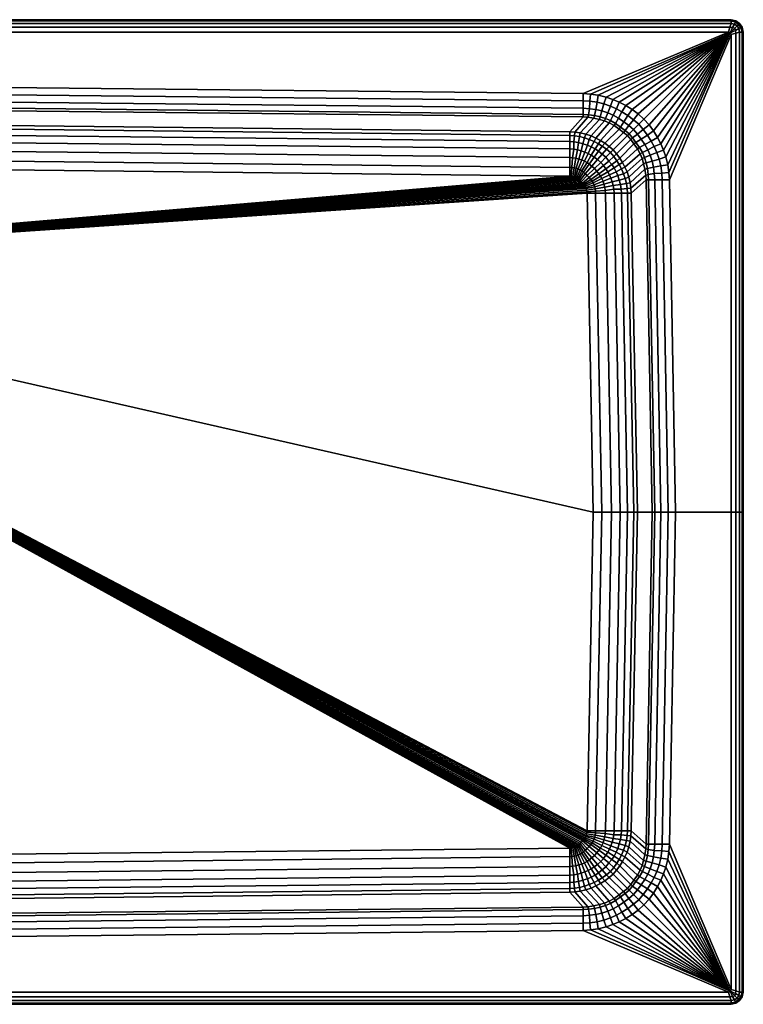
# Model space of a CAD drawing. Extents: x 0 to 1200, y 0 to 800.
# Tile 2 of 2: x 612 to 1200, y 0 to 800. Entities that reach past the tile are written whole.
import ezdxf

# ---------------------------------------------------------------- set-up
doc = ezdxf.new("R2010")
doc.units = 0
doc.header["$MEASUREMENT"] = 0
doc.layers.get('0').update_dxf_attribs({"linetype": 'CONTINUOUS'})

msp = doc.modelspace()

# ---------------------------------------------------------------- meshes
mesh = msp.add_polyface()
corners = [(1073, 659, 90), (200, 600, 90), (1078, 400, 90), (1072.87, 660.004, 90), (1072.64, 661.421, 90), (1072.29, 662.837, 90), (1071.97, 663.642, 90), (1071.45, 664.639, 90), (1070.77, 665.606, 90), (1070.15, 666.406, 90), (1069.33, 667.274, 90), (1068.28, 668.364, 90), (1070, 740, 240), (600, 745, 240), (600, 739, 239), (1070, 734, 239), (600, 733, 236), (1070, 728, 236), (600, 728, 231), (1070, 723, 231), (600, 726, 225), (1070, 721, 225), (600, 714, 130), (1059, 709, 130), (600, 711, 116), (1059, 706, 116), (600, 706, 104), (1059, 701, 104), (600, 700, 97), (1059, 695, 97), (600, 693, 93), (1059, 688, 93), (600, 685, 91), (1059, 680, 91), (600, 678, 90), (1059, 673, 90), (1060, 672.866, 90), (1061.42, 672.64, 90), (1062.84, 672.287, 90), (1063.64, 671.965, 90), (1064.64, 671.451, 90), (1065.58, 670.832, 90), (1066.41, 670.121, 90), (1067.3, 669.32, 90), (1188, 790, 240), (600, 790, 240), (600, 797, 208), (600, 800, 211), (1190, 800, 211), (1190, 797, 208), (600, 800, 230), (1190, 800, 230), (600, 799, 234), (1190, 799, 234), (600, 797, 237), (1190, 797, 237), (600, 794, 239), (1189, 794, 239)]
mesh.append_faces([[corners[k] for k in face] for face in [(0, 1, 2), (3, 1, 0), (4, 1, 3), (5, 1, 4), (6, 1, 5), (7, 1, 6), (8, 1, 7), (9, 1, 8), (10, 1, 9), (11, 1, 10), (12, 13, 14, 15), (15, 14, 16, 17), (17, 16, 18, 19), (19, 18, 20, 21), (21, 20, 22, 23), (23, 22, 24, 25), (25, 24, 26, 27), (27, 26, 28, 29), (29, 28, 30, 31), (31, 30, 32, 33), (33, 32, 34, 35), (35, 34, 1), (36, 35, 1), (37, 36, 1), (38, 37, 1), (39, 38, 1), (40, 39, 1), (41, 40, 1), (42, 41, 1), (43, 42, 1), (11, 43, 1), (13, 12, 44, 45), (46, 47, 48, 49), (47, 50, 51, 48), (50, 52, 53, 51), (52, 54, 55, 53), (54, 56, 57, 55), (56, 45, 44, 57)]])
mesh = msp.add_polyface()
corners = [(1073.22, 673.318, 91), (1068.28, 668.364, 90), (1069.33, 667.274, 90), (1074.8, 671.686, 91), (1074.98, 727.641, 236), (1070, 728, 236), (1070, 723, 231), (1074.17, 722.715, 231), (1070, 721, 225), (1073.67, 720.7, 225), (1059, 709, 130), (1063.22, 708.648, 130), (1078.66, 719.98, 225), (1067.51, 707.98, 130), (1059, 706, 116), (1062.83, 705.642, 116), (1067.01, 705.03, 116), (1070.97, 704.084, 116), (1071.97, 706.867, 130), (1059, 701, 104), (1062.28, 700.688, 104), (1066.12, 700.187, 104), (1069.58, 699.179, 104), (1073.31, 698.01, 104), (1074.87, 702.748, 116), (1059, 695, 97), (1062.17, 694.765, 97), (1065.29, 694.375, 97), (1068.35, 693.54, 97), (1071.2, 692.483, 97), (1059, 688, 93), (1061.22, 687.79, 93), (1063.84, 687.512, 93), (1066.35, 686.788, 93), (1068.74, 686.064, 93), (1073.87, 691.369, 97), (1071, 685, 93), (1059, 680, 91), (1060.78, 679.875, 91), (1062.48, 679.65, 91), (1064.25, 679.297, 91), (1065.85, 678.822, 91), (1067.5, 678.01, 91), (1073, 684, 93), (1068.74, 677.152, 91), (1074.87, 682.669, 93), (1070.19, 676.094, 91), (1059, 673, 90), (1060, 672.866, 90), (1061.42, 672.64, 90), (1062.84, 672.287, 90), (1063.64, 671.965, 90), (1064.64, 671.451, 90), (1065.58, 670.832, 90), (1066.41, 670.121, 90), (1071.61, 674.793, 91), (1067.3, 669.32, 90), (600, 800), (600, 800, 205), (1190, 800, 205), (1190, 800), (600, 797, 208), (1190, 797, 208)]
mesh.append_faces([[corners[k] for k in face] for face in [(0, 1, 2, 3), (4, 5, 6, 7), (7, 6, 8, 9), (9, 8, 10, 11), (12, 9, 11, 13), (11, 10, 14, 15), (13, 11, 15, 16), (13, 16, 17, 18), (15, 14, 19, 20), (16, 15, 20, 21), (16, 21, 22, 17), (17, 22, 23, 24), (20, 19, 25, 26), (21, 20, 26, 27), (22, 21, 27, 28), (23, 22, 28, 29), (26, 25, 30, 31), (27, 26, 31, 32), (28, 27, 32, 33), (29, 28, 33, 34), (35, 29, 34, 36), (31, 30, 37, 38), (32, 31, 38, 39), (33, 32, 39, 40), (34, 33, 40, 41), (36, 34, 41, 42), (43, 36, 42, 44), (45, 43, 44, 46), (38, 37, 47, 48), (39, 38, 48, 49), (40, 39, 49, 50), (41, 40, 50, 51), (42, 41, 51, 52), (44, 42, 52, 53), (46, 44, 53, 54), (55, 46, 54, 56), (0, 55, 56, 1), (57, 58, 59, 60), (58, 61, 62, 59)]])
mesh = msp.add_polyface()
corners = [(1139.5, 675.893, 240), (1140, 670, 240), (1190, 788, 240), (1189.28, 789.224, 240), (1138.59, 682.185, 240), (1137.07, 688.477, 240), (1135.24, 693.956, 240), (1133, 699.167, 240), (1130.28, 704.409, 240), (1126.99, 709.748, 240), (1196.36, 792.74, 208), (1199.17, 793.981, 211), (1200, 790, 211), (1197, 790, 208), (1195, 795, 208), (1197, 797, 211), (1199.15, 794.006, 230), (1200, 790, 230), (1197, 797, 230), (1198.04, 793.616, 234), (1199, 790, 234), (1196, 796, 234), (1196.35, 792.756, 237), (1197, 790, 237), (1195, 795, 237), (1193.62, 791.317, 239), (1194, 789, 239), (1193, 793, 239), (1190, 797, 208), (1190, 800, 211), (1193.98, 799.166, 211), (1192.74, 796.358, 208), (1190, 800, 230), (1194.01, 799.15, 230), (1190, 799, 234), (1193.62, 798.035, 234), (1190, 797, 237), (1192.76, 796.352, 237), (1189, 794, 239), (1191.32, 793.624, 239), (1188, 790, 240), (1199.15, 794.006), (1199.17, 793.981, 205), (1200, 790, 205), (1200, 790), (1197, 797), (1197, 797, 205), (1196.35, 792.755, 208), (1190, 800), (1190, 800, 205), (1193.98, 799.166, 205), (1194.01, 799.15), (1192.76, 796.352, 208)]
mesh.append_faces([[corners[k] for k in face] for face in [(0, 1, 2, 3), (4, 0, 3), (5, 4, 3), (6, 5, 3), (7, 6, 3), (8, 7, 3), (9, 8, 3), (10, 11, 12, 13), (14, 15, 11, 10), (11, 16, 17, 12), (15, 18, 16, 11), (16, 19, 20, 17), (18, 21, 19, 16), (19, 22, 23, 20), (21, 24, 22, 19), (22, 25, 26, 23), (24, 27, 25, 22), (25, 3, 2, 26), (27, 3, 25), (28, 29, 30, 31), (31, 30, 15, 14), (29, 32, 33, 30), (30, 33, 18, 15), (32, 34, 35, 33), (33, 35, 21, 18), (34, 36, 37, 35), (35, 37, 24, 21), (36, 38, 39, 37), (37, 39, 27, 24), (38, 40, 3, 39), (39, 3, 27), (41, 42, 43, 44), (45, 46, 42, 41), (42, 47, 13, 43), (46, 14, 47, 42), (48, 49, 50, 51), (51, 50, 46, 45), (49, 28, 52, 50), (50, 52, 14, 46)]])
mesh = msp.add_polyface()
corners = [(1123.38, 714.455, 240), (1126.99, 709.748, 240), (1189.28, 789.224, 240), (1119.17, 719.095, 240), (1130.28, 704.409, 240), (1122.02, 706.251, 239), (1125.15, 701.405, 239), (1118.71, 710.667, 239), (1115, 715, 239), (1117, 703, 236), (1119.95, 698.577, 236), (1114, 707, 236), (1110.75, 710.865, 236), (1109.96, 703.924, 231), (1112.8, 700.307, 231), (1107.2, 707.2, 231), (1105.8, 705.8, 225), (1108.47, 702.747, 225), (1093.96, 735.245, 240), (1091.97, 729.717, 239), (1096.91, 727.601, 239), (1099.17, 733.001, 240), (1101.41, 725.149, 239), (1104.41, 730.277, 240), (1106.25, 722.024, 239), (1109.75, 726.987, 240), (1110.67, 718.715, 239), (1114.45, 723.383, 240), (1094.29, 722.392, 236), (1098.58, 719.953, 236), (1103, 717, 236), (1107, 714, 236), (1092, 718, 231), (1096.17, 715.652, 231), (1100.31, 712.799, 231), (1103.92, 709.961, 231), (1091.09, 716.139, 225), (1095.1, 713.989, 225), (1099.19, 711.165, 225), (1102.75, 708.47, 225), (1087.57, 699.575, 130), (1091, 697, 130), (1070, 740, 240), (1075.89, 739.502, 240), (1188, 790, 240), (1082.19, 738.59, 240), (1088.48, 737.069, 240)]
mesh.append_faces([[corners[k] for k in face] for face in [(0, 1, 2), (3, 0, 2), (4, 1, 5, 6), (1, 0, 7, 5), (0, 3, 8, 7), (6, 5, 9, 10), (5, 7, 11, 9), (7, 8, 12, 11), (9, 11, 13, 14), (11, 12, 15, 13), (13, 15, 16, 17), (18, 19, 20, 21), (21, 20, 22, 23), (23, 22, 24, 25), (25, 24, 26, 27), (27, 26, 8, 3), (20, 28, 29, 22), (22, 29, 30, 24), (24, 30, 31, 26), (26, 31, 12, 8), (28, 32, 33, 29), (29, 33, 34, 30), (30, 34, 35, 31), (31, 35, 15, 12), (32, 36, 37, 33), (33, 37, 38, 34), (34, 38, 39, 35), (35, 39, 16, 15), (38, 40, 41, 39), (42, 43, 2, 44), (43, 45, 2), (46, 2, 45), (18, 2, 46), (21, 2, 18), (23, 2, 21), (25, 2, 23), (27, 2, 25), (3, 2, 27)]])
mesh = msp.add_polyface()
corners = [(1140, 670, 240), (1145, 400, 240), (1190, 400, 240), (1190, 788, 240), (1197, 790, 208), (1200, 790, 211), (1200, 400, 211), (1197, 400, 208), (1200, 790, 230), (1200, 400, 230), (1199, 790, 234), (1199, 400, 234), (1197, 790, 237), (1197, 400, 237), (1194, 789, 239), (1194, 400, 239), (1134, 670, 239), (1139, 400, 239), (1139.5, 675.893, 240), (1133.72, 675.386, 239), (1128, 670, 236), (1133, 400, 236), (1127.64, 674.98, 236), (1123, 670, 231), (1128, 400, 231), (1122.71, 674.172, 231), (1121, 670, 225), (1126, 400, 225), (1120.7, 673.668, 225), (1109, 659, 130), (1114, 400, 130), (1108.65, 663.222, 130), (1119.98, 678.66, 225), (1107.98, 667.513, 130), (1119.02, 683.248, 225), (1106.87, 671.971, 130), (1106, 659, 116), (1111, 400, 116), (1105.64, 662.832, 116), (1105.03, 667.012, 116), (1104.08, 670.968, 116), (1105.59, 676.261, 130), (1102.75, 674.868, 116), (1101, 659, 104), (1106, 400, 104), (1100.69, 662.275, 104), (1100.19, 666.12, 104), (1099.18, 669.58, 104), (1098.01, 673.314, 104), (1095, 659, 97), (1100, 400, 97), (1094.77, 662.169, 97), (1094.38, 665.29, 97), (1093.54, 668.354, 97), (1092.48, 671.196, 97), (1096.62, 676.434, 104), (1091.37, 673.871, 97), (1088, 659, 93), (1093, 400, 93), (1200, 790), (1200, 790, 205), (1200, 400, 205), (1200, 400)]
mesh.append_faces([[corners[k] for k in face] for face in [(0, 1, 2, 3), (4, 5, 6, 7), (5, 8, 9, 6), (8, 10, 11, 9), (10, 12, 13, 11), (12, 14, 15, 13), (14, 3, 2, 15), (1, 0, 16, 17), (0, 18, 19, 16), (17, 16, 20, 21), (16, 19, 22, 20), (21, 20, 23, 24), (20, 22, 25, 23), (24, 23, 26, 27), (23, 25, 28, 26), (27, 26, 29, 30), (26, 28, 31, 29), (28, 32, 33, 31), (32, 34, 35, 33), (30, 29, 36, 37), (29, 31, 38, 36), (31, 33, 39, 38), (33, 35, 40, 39), (35, 41, 42, 40), (36, 43, 44, 37), (36, 38, 45, 43), (38, 39, 46, 45), (39, 40, 47, 46), (40, 42, 48, 47), (43, 49, 50, 44), (45, 51, 49, 43), (46, 52, 51, 45), (47, 53, 52, 46), (48, 54, 53, 47), (55, 56, 54, 48), (49, 57, 58, 50), (59, 60, 61, 62), (60, 4, 7, 61)]])
mesh = msp.add_polyface()
corners = [(1094.84, 688.749, 116), (1092, 692, 116), (1088.25, 688.188, 104), (1090.83, 685.183, 104), (1075.89, 739.502, 240), (1070, 740, 240), (1070, 734, 239), (1075.39, 733.724, 239), (1082.19, 738.59, 240), (1081.37, 732.913, 239), (1086.73, 731.53, 239), (1088.48, 737.069, 240), (1091.97, 729.717, 239), (1093.96, 735.245, 240), (1070, 728, 236), (1074.98, 727.641, 236), (1080.17, 726.997, 236), (1085, 726, 236), (1089.9, 724.276, 236), (1094.29, 722.392, 236), (1096.91, 727.601, 239), (1074.17, 722.715, 231), (1079.16, 722.045, 231), (1083.75, 721.088, 231), (1087.99, 719.728, 231), (1092, 718, 231), (1073.67, 720.7, 225), (1078.66, 719.98, 225), (1083.25, 719.022, 225), (1087.13, 717.813, 225), (1091.09, 716.139, 225), (1067.51, 707.98, 130), (1071.97, 706.867, 130), (1076.26, 705.587, 130), (1080.27, 703.861, 130), (1084.06, 701.801, 130), (1095.1, 713.989, 225), (1087.57, 699.575, 130), (1099.19, 711.165, 225), (1070.97, 704.084, 116), (1074.87, 702.748, 116), (1078.71, 701.078, 116), (1082.23, 699.235, 116), (1085.41, 697.287, 116), (1088.75, 694.837, 116), (1091, 697, 130), (1094.21, 694.183, 130), (1073.31, 698.01, 104), (1076.43, 696.619, 104), (1079.61, 695.06, 104), (1082.45, 693.112, 104), (1085.18, 690.829, 104), (1071.2, 692.483, 97), (1073.87, 691.369, 97), (1076.49, 689.922, 97), (1078.83, 688.363, 97), (1081.56, 686.415, 97), (1071, 685, 93), (1073, 684, 93)]
mesh.append_faces([[corners[k] for k in face] for face in [(0, 1, 2, 3), (4, 5, 6, 7), (8, 4, 7, 9), (8, 9, 10, 11), (11, 10, 12, 13), (7, 6, 14, 15), (9, 7, 15, 16), (9, 16, 17, 10), (10, 17, 18, 12), (12, 18, 19, 20), (16, 15, 21, 22), (16, 22, 23, 17), (17, 23, 24, 18), (18, 24, 25, 19), (22, 21, 26, 27), (22, 27, 28, 23), (23, 28, 29, 24), (24, 29, 30, 25), (27, 31, 32, 28), (28, 32, 33, 29), (29, 33, 34, 30), (30, 34, 35, 36), (36, 35, 37, 38), (32, 39, 40, 33), (33, 40, 41, 34), (34, 41, 42, 35), (35, 42, 43, 37), (37, 43, 44, 45), (45, 44, 1, 46), (40, 47, 48, 41), (41, 48, 49, 42), (42, 49, 50, 43), (43, 50, 51, 44), (44, 51, 2, 1), (48, 47, 52, 53), (49, 48, 53, 54), (50, 49, 54, 55), (51, 50, 55, 56), (54, 53, 57, 58)]])
mesh = msp.add_polyface()
corners = [(1139.5, 675.893, 240), (1138.59, 682.185, 240), (1132.91, 681.373, 239), (1133.72, 675.386, 239), (1137.07, 688.477, 240), (1131.53, 686.727, 239), (1135.24, 693.956, 240), (1129.72, 691.971, 239), (1133, 699.167, 240), (1127.6, 696.913, 239), (1130.28, 704.409, 240), (1125.15, 701.405, 239), (1127, 680.172, 236), (1127.64, 674.98, 236), (1126, 685, 236), (1124.28, 689.904, 236), (1122.39, 694.29, 236), (1119.95, 698.577, 236), (1122.04, 679.164, 231), (1122.71, 674.172, 231), (1121.09, 683.752, 231), (1119.73, 687.988, 231), (1118, 692, 231), (1115.65, 696.166, 231), (1117, 703, 236), (1112.8, 700.307, 231), (1119.98, 678.66, 225), (1120.7, 673.668, 225), (1119.02, 683.248, 225), (1117.81, 687.131, 225), (1116.14, 691.086, 225), (1113.99, 695.104, 225), (1111.16, 699.188, 225), (1109.96, 703.924, 231), (1108.47, 702.747, 225), (1105.59, 676.261, 130), (1106.87, 671.971, 130), (1103.86, 680.273, 130), (1101.8, 684.063, 130), (1099.57, 687.573, 130), (1097, 691, 130), (1105.8, 705.8, 225), (1094.21, 694.183, 130), (1101.08, 678.713, 116), (1102.75, 674.868, 116), (1099.24, 682.229, 116), (1097.29, 685.406, 116), (1094.84, 688.749, 116), (1092, 692, 116), (1096.62, 676.434, 104), (1098.01, 673.314, 104), (1095.06, 679.61, 104), (1093.11, 682.452, 104), (1090.83, 685.183, 104), (1102.75, 708.47, 225), (1091, 697, 130)]
mesh.append_faces([[corners[k] for k in face] for face in [(0, 1, 2, 3), (1, 4, 5, 2), (4, 6, 7, 5), (6, 8, 9, 7), (8, 10, 11, 9), (3, 2, 12, 13), (2, 5, 14, 12), (5, 7, 15, 14), (7, 9, 16, 15), (9, 11, 17, 16), (13, 12, 18, 19), (12, 14, 20, 18), (14, 15, 21, 20), (15, 16, 22, 21), (16, 17, 23, 22), (17, 24, 25, 23), (19, 18, 26, 27), (18, 20, 28, 26), (20, 21, 29, 28), (21, 22, 30, 29), (22, 23, 31, 30), (23, 25, 32, 31), (25, 33, 34, 32), (28, 29, 35, 36), (29, 30, 37, 35), (30, 31, 38, 37), (31, 32, 39, 38), (32, 34, 40, 39), (34, 41, 42, 40), (35, 37, 43, 44), (37, 38, 45, 43), (38, 39, 46, 45), (39, 40, 47, 46), (40, 42, 48, 47), (44, 43, 49, 50), (43, 45, 51, 49), (45, 46, 52, 51), (46, 47, 53, 52), (54, 55, 42, 41)]])
mesh = msp.add_polyface()
corners = [(1095.06, 679.61, 104), (1089.92, 676.49, 97), (1091.37, 673.871, 97), (1096.62, 676.434, 104), (1093.11, 682.452, 104), (1088.36, 678.83, 97), (1090.83, 685.183, 104), (1086.42, 681.561, 97), (1088.25, 688.188, 104), (1084.2, 684.1, 97), (1094.77, 662.169, 97), (1087.79, 661.222, 93), (1088, 659, 93), (1095, 659, 97), (1094.38, 665.29, 97), (1087.51, 663.841, 93), (1093.54, 668.354, 97), (1086.79, 666.349, 93), (1092.48, 671.196, 97), (1086.06, 668.745, 93), (1085, 671, 93), (1084, 673, 93), (1082.67, 674.874, 93), (1081, 677, 93), (1079.2, 679.15, 93), (1080, 659, 91), (1085, 400, 91), (1093, 400, 93), (1079.88, 660.777, 91), (1079.65, 662.483, 91), (1079.3, 664.253, 91), (1078.82, 665.847, 91), (1078.01, 667.504, 91), (1077.15, 668.745, 91), (1076.09, 670.193, 91), (1074.8, 671.686, 91), (1073.22, 673.318, 91), (1073, 659, 90), (1078, 400, 90), (1072.87, 660.004, 90), (1072.64, 661.421, 90), (1072.29, 662.837, 90), (1071.97, 663.642, 90), (1071.45, 664.639, 90), (1070.77, 665.606, 90), (1070.15, 666.406, 90), (1069.33, 667.274, 90), (1085.18, 690.829, 104), (1081.56, 686.415, 97), (1078.83, 688.363, 97), (1076.49, 689.922, 97), (1073, 684, 93), (1074.87, 682.669, 93), (1077, 681, 93), (1070.19, 676.094, 91), (1071.61, 674.793, 91)]
mesh.append_faces([[corners[k] for k in face] for face in [(0, 1, 2, 3), (4, 5, 1, 0), (6, 7, 5, 4), (8, 9, 7, 6), (10, 11, 12, 13), (14, 15, 11, 10), (16, 17, 15, 14), (18, 19, 17, 16), (2, 20, 19, 18), (1, 21, 20, 2), (5, 22, 21, 1), (7, 23, 22, 5), (9, 24, 23, 7), (12, 25, 26, 27), (11, 28, 25, 12), (15, 29, 28, 11), (17, 30, 29, 15), (19, 31, 30, 17), (20, 32, 31, 19), (21, 33, 32, 20), (22, 34, 33, 21), (23, 35, 34, 22), (24, 36, 35, 23), (25, 37, 38, 26), (28, 39, 37, 25), (29, 40, 39, 28), (30, 41, 40, 29), (31, 42, 41, 30), (32, 43, 42, 31), (33, 44, 43, 32), (34, 45, 44, 33), (35, 46, 45, 34), (8, 47, 48, 9), (49, 50, 51, 52), (48, 49, 52, 53), (9, 48, 53, 24), (53, 52, 54, 55), (24, 53, 55, 36)]])
mesh = msp.add_polyface()
corners = [(600, 3, 208), (1190, 3, 208), (1190, 0, 211), (600, 0, 211), (1190, 0, 230), (600, 0, 230), (1190, 1, 234), (600, 1, 234), (1190, 3, 237), (600, 3, 237), (1189, 6, 239), (600, 6, 239), (1188, 10, 240), (600, 10, 240), (600, 55, 240), (1070, 60, 240), (1070, 66, 239), (600, 61, 239), (1070, 72, 236), (600, 67, 236), (1070, 77, 231), (600, 72, 231), (1070, 79, 225), (600, 74, 225), (1059, 91, 130), (600, 86, 130), (1059, 94, 116), (600, 89, 116), (1059, 99, 104), (600, 94, 104), (1059, 105, 97), (600, 100, 97), (1059, 112, 93), (600, 107, 93), (1059, 120, 91), (600, 115, 91), (1059, 127, 90), (600, 122, 90), (200, 600, 90), (1060, 127.134, 90), (1061.42, 127.36, 90), (1062.84, 127.713, 90), (1063.64, 128.035, 90), (1064.64, 128.549, 90), (1065.58, 129.168, 90), (1066.41, 129.879, 90), (1067.3, 130.68, 90), (1068.28, 131.636, 90), (1073, 141, 90), (1078, 400, 90), (1072.87, 139.996, 90), (1072.64, 138.579, 90), (1072.29, 137.163, 90), (1071.97, 136.358, 90), (1071.45, 135.361, 90), (1070.77, 134.394, 90), (1070.15, 133.594, 90), (1069.33, 132.726, 90)]
mesh.append_faces([[corners[k] for k in face] for face in [(0, 1, 2, 3), (3, 2, 4, 5), (5, 4, 6, 7), (7, 6, 8, 9), (9, 8, 10, 11), (11, 10, 12, 13), (14, 13, 12, 15), (15, 16, 17, 14), (16, 18, 19, 17), (18, 20, 21, 19), (20, 22, 23, 21), (22, 24, 25, 23), (24, 26, 27, 25), (26, 28, 29, 27), (28, 30, 31, 29), (30, 32, 33, 31), (32, 34, 35, 33), (34, 36, 37, 35), (36, 38, 37), (39, 38, 36), (40, 38, 39), (41, 38, 40), (42, 38, 41), (43, 38, 42), (44, 38, 43), (45, 38, 44), (46, 38, 45), (47, 38, 46), (48, 49, 38), (50, 48, 38), (51, 50, 38), (52, 51, 38), (53, 52, 38), (54, 53, 38), (55, 54, 38), (56, 55, 38), (57, 56, 38), (47, 57, 38)]])
mesh = msp.add_polyface()
corners = [(1085.18, 109.171, 104), (1088.25, 111.812, 104), (1084.2, 115.9, 97), (1081.56, 113.585, 97), (1076.49, 110.078, 97), (1073, 116, 93), (1071, 115, 93), (1073.87, 108.631, 97), (1078.83, 111.637, 97), (1074.87, 117.331, 93), (1077, 119, 93), (1079.2, 120.85, 93), (1071.61, 125.207, 91), (1070.19, 123.906, 91), (1073.22, 126.682, 91), (1096.62, 123.566, 104), (1091.37, 126.129, 97), (1089.92, 123.51, 97), (1095.06, 120.39, 104), (1088.36, 121.17, 97), (1093.11, 117.548, 104), (1086.42, 118.439, 97), (1090.83, 114.817, 104), (1094.77, 137.831, 97), (1095, 141, 97), (1088, 141, 93), (1087.79, 138.778, 93), (1094.38, 134.71, 97), (1087.51, 136.159, 93), (1093.54, 131.646, 97), (1086.79, 133.652, 93), (1092.48, 128.804, 97), (1086.06, 131.255, 93), (1085, 129, 93), (1084, 127, 93), (1082.67, 125.126, 93), (1081, 123, 93), (1093, 400, 93), (1085, 400, 91), (1080, 141, 91), (1079.88, 139.223, 91), (1079.65, 137.517, 91), (1079.3, 135.747, 91), (1078.82, 134.153, 91), (1078.01, 132.496, 91), (1077.15, 131.255, 91), (1076.09, 129.807, 91), (1074.8, 128.314, 91), (1078, 400, 90), (1073, 141, 90), (1072.87, 139.996, 90), (1072.64, 138.579, 90), (1072.29, 137.163, 90), (1071.97, 136.358, 90), (1071.45, 135.361, 90), (1070.77, 134.394, 90), (1070.15, 133.594, 90), (1069.33, 132.726, 90)]
mesh.append_faces([[corners[k] for k in face] for face in [(0, 1, 2, 3), (4, 5, 6, 7), (8, 9, 5, 4), (3, 10, 9, 8), (2, 11, 10, 3), (10, 12, 13, 9), (11, 14, 12, 10), (15, 16, 17, 18), (18, 17, 19, 20), (20, 19, 21, 22), (22, 21, 2, 1), (23, 24, 25, 26), (27, 23, 26, 28), (29, 27, 28, 30), (31, 29, 30, 32), (16, 31, 32, 33), (17, 16, 33, 34), (19, 17, 34, 35), (21, 19, 35, 36), (2, 21, 36, 11), (25, 37, 38, 39), (26, 25, 39, 40), (28, 26, 40, 41), (30, 28, 41, 42), (32, 30, 42, 43), (33, 32, 43, 44), (34, 33, 44, 45), (35, 34, 45, 46), (36, 35, 46, 47), (11, 36, 47, 14), (39, 38, 48, 49), (40, 39, 49, 50), (41, 40, 50, 51), (42, 41, 51, 52), (43, 42, 52, 53), (44, 43, 53, 54), (45, 44, 54, 55), (46, 45, 55, 56), (47, 46, 56, 57)]])
mesh = msp.add_polyface()
corners = [(1145, 400, 240), (1139, 400, 239), (1134, 130, 239), (1140, 130, 240), (1133.72, 124.614, 239), (1139.5, 124.107, 240), (1133, 400, 236), (1128, 130, 236), (1127.64, 125.02, 236), (1128, 400, 231), (1123, 130, 231), (1122.71, 125.828, 231), (1126, 400, 225), (1121, 130, 225), (1120.7, 126.332, 225), (1114, 400, 130), (1109, 141, 130), (1108.65, 136.778, 130), (1107.98, 132.487, 130), (1119.98, 121.34, 225), (1106.87, 128.029, 130), (1119.02, 116.752, 225), (1111, 400, 116), (1106, 141, 116), (1105.64, 137.168, 116), (1105.03, 132.988, 116), (1104.08, 129.032, 116), (1102.75, 125.132, 116), (1105.59, 123.739, 130), (1106, 400, 104), (1101, 141, 104), (1100.69, 137.725, 104), (1100.19, 133.88, 104), (1099.18, 130.42, 104), (1098.01, 126.686, 104), (1096.62, 123.566, 104), (1101.08, 121.287, 116), (1100, 400, 97), (1095, 141, 97), (1094.77, 137.831, 97), (1094.38, 134.71, 97), (1093.54, 131.646, 97), (1092.48, 128.804, 97), (1091.37, 126.129, 97), (1093, 400, 93), (1088, 141, 93), (1197, 10, 208), (1197, 400, 208), (1200, 400, 211), (1200, 10, 211), (1200, 400, 230), (1200, 10, 230), (1199, 400, 234), (1199, 10, 234), (1197, 400, 237), (1197, 10, 237), (1194, 400, 239), (1194, 11, 239), (1190, 400, 240), (1190, 12, 240), (1200, 10), (1200, 400), (1200, 400, 205), (1200, 10, 205)]
mesh.append_faces([[corners[k] for k in face] for face in [(0, 1, 2, 3), (3, 2, 4, 5), (1, 6, 7, 2), (2, 7, 8, 4), (6, 9, 10, 7), (7, 10, 11, 8), (9, 12, 13, 10), (10, 13, 14, 11), (12, 15, 16, 13), (13, 16, 17, 14), (14, 17, 18, 19), (19, 18, 20, 21), (15, 22, 23, 16), (16, 23, 24, 17), (17, 24, 25, 18), (18, 25, 26, 20), (20, 26, 27, 28), (22, 29, 30, 23), (23, 30, 31, 24), (24, 31, 32, 25), (25, 32, 33, 26), (26, 33, 34, 27), (27, 34, 35, 36), (30, 29, 37, 38), (31, 30, 38, 39), (31, 39, 40, 32), (32, 40, 41, 33), (33, 41, 42, 34), (34, 42, 43, 35), (38, 37, 44, 45), (46, 47, 48, 49), (49, 48, 50, 51), (51, 50, 52, 53), (53, 52, 54, 55), (55, 54, 56, 57), (57, 56, 58, 59), (3, 59, 58, 0), (60, 61, 62, 63), (63, 62, 47, 46)]])
mesh = msp.add_polyface()
corners = [(1074.98, 72.3587, 236), (1074.17, 77.2852, 231), (1070, 77, 231), (1070, 72, 236), (1073.67, 79.3002, 225), (1070, 79, 225), (1063.22, 91.3516, 130), (1059, 91, 130), (1078.66, 80.0205, 225), (1067.51, 92.0196, 130), (1062.83, 94.3576, 116), (1059, 94, 116), (1067.01, 94.97, 116), (1071.97, 93.133, 130), (1070.97, 95.9163, 116), (1062.28, 99.312, 104), (1059, 99, 104), (1066.12, 99.813, 104), (1069.58, 100.821, 104), (1074.87, 97.2523, 116), (1073.31, 101.99, 104), (1062.17, 105.235, 97), (1059, 105, 97), (1065.29, 105.625, 97), (1068.35, 106.46, 97), (1071.2, 107.517, 97), (1061.22, 112.21, 93), (1059, 112, 93), (1063.84, 112.488, 93), (1066.35, 113.212, 93), (1068.74, 113.936, 93), (1073.87, 108.631, 97), (1071, 115, 93), (1060.78, 120.125, 91), (1059, 120, 91), (1062.48, 120.35, 91), (1064.25, 120.703, 91), (1065.85, 121.178, 91), (1067.5, 121.99, 91), (1073, 116, 93), (1068.74, 122.848, 91), (1074.87, 117.331, 93), (1070.19, 123.906, 91), (1060, 127.134, 90), (1059, 127, 90), (1061.42, 127.36, 90), (1062.84, 127.713, 90), (1063.64, 128.035, 90), (1064.64, 128.549, 90), (1065.58, 129.168, 90), (1066.41, 129.879, 90), (1071.61, 125.207, 91), (1067.3, 130.68, 90), (1073.22, 126.682, 91), (1068.28, 131.636, 90), (1074.8, 128.314, 91), (1069.33, 132.726, 90), (600, 0), (1190, 0), (1190, 0, 205), (600, 0, 205), (1190, 3, 208), (600, 3, 208)]
mesh.append_faces([[corners[k] for k in face] for face in [(0, 1, 2, 3), (1, 4, 5, 2), (4, 6, 7, 5), (8, 9, 6, 4), (6, 10, 11, 7), (9, 12, 10, 6), (9, 13, 14, 12), (10, 15, 16, 11), (12, 17, 15, 10), (12, 14, 18, 17), (14, 19, 20, 18), (15, 21, 22, 16), (17, 23, 21, 15), (17, 18, 24, 23), (18, 20, 25, 24), (21, 26, 27, 22), (23, 28, 26, 21), (24, 29, 28, 23), (25, 30, 29, 24), (31, 32, 30, 25), (26, 33, 34, 27), (28, 35, 33, 26), (29, 36, 35, 28), (30, 37, 36, 29), (32, 38, 37, 30), (39, 40, 38, 32), (41, 42, 40, 39), (33, 43, 44, 34), (35, 45, 43, 33), (36, 46, 45, 35), (37, 47, 46, 36), (38, 48, 47, 37), (40, 49, 48, 38), (42, 50, 49, 40), (51, 52, 50, 42), (53, 54, 52, 51), (53, 55, 56, 54), (57, 58, 59, 60), (60, 59, 61, 62)]])
mesh = msp.add_polyface()
corners = [(1102.75, 91.5304, 225), (1105.8, 94.2, 225), (1094.21, 105.817, 130), (1091, 103, 130), (1139.5, 124.107, 240), (1133.72, 124.614, 239), (1132.91, 118.627, 239), (1138.59, 117.815, 240), (1131.53, 113.273, 239), (1137.07, 111.523, 240), (1129.72, 108.029, 239), (1135.24, 106.044, 240), (1127.6, 103.087, 239), (1133, 100.833, 240), (1125.15, 98.5949, 239), (1130.28, 95.5914, 240), (1127.64, 125.02, 236), (1127, 119.828, 236), (1126, 115, 236), (1124.28, 110.096, 236), (1122.39, 105.71, 236), (1119.95, 101.423, 236), (1122.71, 125.828, 231), (1122.04, 120.836, 231), (1121.09, 116.248, 231), (1119.73, 112.012, 231), (1118, 108, 231), (1115.65, 103.834, 231), (1112.8, 99.6927, 231), (1117, 97, 236), (1120.7, 126.332, 225), (1119.98, 121.34, 225), (1119.02, 116.752, 225), (1117.81, 112.869, 225), (1116.14, 108.914, 225), (1113.99, 104.896, 225), (1111.16, 100.812, 225), (1108.47, 97.2532, 225), (1109.96, 96.0764, 231), (1106.87, 128.029, 130), (1105.59, 123.739, 130), (1103.86, 119.727, 130), (1101.8, 115.937, 130), (1099.57, 112.427, 130), (1097, 109, 130), (1102.75, 125.132, 116), (1101.08, 121.287, 116), (1099.24, 117.771, 116), (1097.29, 114.595, 116), (1094.84, 111.251, 116), (1092, 108, 116), (1096.62, 123.566, 104), (1095.06, 120.39, 104), (1093.11, 117.548, 104), (1090.83, 114.817, 104)]
mesh.append_faces([[corners[k] for k in face] for face in [(0, 1, 2, 3), (4, 5, 6, 7), (7, 6, 8, 9), (9, 8, 10, 11), (11, 10, 12, 13), (13, 12, 14, 15), (5, 16, 17, 6), (6, 17, 18, 8), (8, 18, 19, 10), (10, 19, 20, 12), (12, 20, 21, 14), (16, 22, 23, 17), (17, 23, 24, 18), (18, 24, 25, 19), (19, 25, 26, 20), (20, 26, 27, 21), (21, 27, 28, 29), (22, 30, 31, 23), (23, 31, 32, 24), (24, 32, 33, 25), (25, 33, 34, 26), (26, 34, 35, 27), (27, 35, 36, 28), (28, 36, 37, 38), (32, 39, 40, 33), (33, 40, 41, 34), (34, 41, 42, 35), (35, 42, 43, 36), (36, 43, 44, 37), (37, 44, 2, 1), (40, 45, 46, 41), (41, 46, 47, 42), (42, 47, 48, 43), (43, 48, 49, 44), (44, 49, 50, 2), (46, 51, 52, 47), (47, 52, 53, 48), (48, 53, 54, 49)]])
mesh = msp.add_polyface()
corners = [(1190, 3, 208), (1192.74, 3.6416, 208), (1193.98, 0.8343, 211), (1190, 0, 211), (1195, 5, 208), (1197, 3, 211), (1194.01, 0.8497, 230), (1190, 0, 230), (1197, 3, 230), (1193.62, 1.9645, 234), (1190, 1, 234), (1196, 4, 234), (1192.76, 3.6478, 237), (1190, 3, 237), (1195, 5, 237), (1191.32, 6.3759, 239), (1189, 6, 239), (1193, 7, 239), (1189.28, 10.7758, 240), (1188, 10, 240), (1196.36, 7.2601, 208), (1197, 10, 208), (1200, 10, 211), (1199.17, 6.0193, 211), (1200, 10, 230), (1199.15, 5.994, 230), (1199, 10, 234), (1198.04, 6.3843, 234), (1197, 10, 237), (1196.35, 7.2445, 237), (1194, 11, 239), (1193.62, 8.6834, 239), (1190, 12, 240), (1139.5, 124.107, 240), (1140, 130, 240), (1138.59, 117.815, 240), (1137.07, 111.523, 240), (1135.24, 106.044, 240), (1133, 100.833, 240), (1130.28, 95.5914, 240), (1126.99, 90.2518, 240), (1190, 0), (1194.01, 0.8497), (1193.98, 0.8343, 205), (1190, 0, 205), (1197, 3), (1197, 3, 205), (1192.76, 3.6478, 208), (1199.15, 5.994), (1200, 10), (1200, 10, 205), (1199.17, 6.0193, 205), (1196.35, 7.2445, 208)]
mesh.append_faces([[corners[k] for k in face] for face in [(0, 1, 2, 3), (1, 4, 5, 2), (3, 2, 6, 7), (2, 5, 8, 6), (7, 6, 9, 10), (6, 8, 11, 9), (10, 9, 12, 13), (9, 11, 14, 12), (13, 12, 15, 16), (12, 14, 17, 15), (16, 15, 18, 19), (15, 17, 18), (20, 21, 22, 23), (4, 20, 23, 5), (23, 22, 24, 25), (5, 23, 25, 8), (25, 24, 26, 27), (8, 25, 27, 11), (27, 26, 28, 29), (11, 27, 29, 14), (29, 28, 30, 31), (14, 29, 31, 17), (31, 30, 32, 18), (17, 31, 18), (33, 18, 32, 34), (35, 18, 33), (36, 18, 35), (37, 18, 36), (38, 18, 37), (39, 18, 38), (40, 18, 39), (41, 42, 43, 44), (42, 45, 46, 43), (44, 43, 47, 0), (43, 46, 4, 47), (48, 49, 50, 51), (45, 48, 51, 46), (51, 50, 21, 52), (46, 51, 52, 4)]])
mesh = msp.add_polyface()
corners = [(1075.89, 60.4975, 240), (1075.39, 66.276, 239), (1070, 66, 239), (1070, 60, 240), (1082.19, 61.4099, 240), (1081.37, 67.0871, 239), (1088.48, 62.9306, 240), (1086.73, 68.4698, 239), (1093.96, 64.7554, 240), (1091.97, 70.2833, 239), (1074.98, 72.3587, 236), (1070, 72, 236), (1080.17, 73.0034, 236), (1085, 74, 236), (1089.9, 75.7236, 236), (1096.91, 72.399, 239), (1094.29, 77.6084, 236), (1079.16, 77.9551, 231), (1074.17, 77.2852, 231), (1083.75, 78.9122, 231), (1087.99, 80.2723, 231), (1092, 82, 231), (1078.66, 80.0205, 225), (1073.67, 79.3002, 225), (1083.25, 80.9776, 225), (1087.13, 82.1865, 225), (1091.09, 83.8606, 225), (1071.97, 93.133, 130), (1067.51, 92.0196, 130), (1076.26, 94.4133, 130), (1080.27, 96.139, 130), (1095.1, 86.011, 225), (1084.06, 98.1987, 130), (1099.19, 88.8352, 225), (1087.57, 100.425, 130), (1074.87, 97.2523, 116), (1070.97, 95.9163, 116), (1078.71, 98.9223, 116), (1082.23, 100.765, 116), (1085.41, 102.713, 116), (1091, 103, 130), (1088.75, 105.163, 116), (1094.21, 105.817, 130), (1092, 108, 116), (1076.43, 103.381, 104), (1073.31, 101.99, 104), (1079.61, 104.94, 104), (1082.45, 106.888, 104), (1085.18, 109.171, 104), (1088.25, 111.812, 104), (1073.87, 108.631, 97), (1071.2, 107.517, 97), (1076.49, 110.078, 97), (1078.83, 111.637, 97), (1081.56, 113.585, 97), (1094.84, 111.251, 116), (1090.83, 114.817, 104)]
mesh.append_faces([[corners[k] for k in face] for face in [(0, 1, 2, 3), (4, 5, 1, 0), (4, 6, 7, 5), (6, 8, 9, 7), (1, 10, 11, 2), (5, 12, 10, 1), (5, 7, 13, 12), (7, 9, 14, 13), (9, 15, 16, 14), (12, 17, 18, 10), (12, 13, 19, 17), (13, 14, 20, 19), (14, 16, 21, 20), (17, 22, 23, 18), (17, 19, 24, 22), (19, 20, 25, 24), (20, 21, 26, 25), (22, 24, 27, 28), (24, 25, 29, 27), (25, 26, 30, 29), (26, 31, 32, 30), (31, 33, 34, 32), (27, 29, 35, 36), (29, 30, 37, 35), (30, 32, 38, 37), (32, 34, 39, 38), (34, 40, 41, 39), (40, 42, 43, 41), (35, 37, 44, 45), (37, 38, 46, 44), (38, 39, 47, 46), (39, 41, 48, 47), (41, 43, 49, 48), (45, 44, 50, 51), (44, 46, 52, 50), (46, 47, 53, 52), (47, 48, 54, 53), (55, 56, 49, 43)]])
mesh = msp.add_polyface()
corners = [(1070, 60, 240), (1188, 10, 240), (1189.28, 10.7758, 240), (1075.89, 60.4975, 240), (1082.19, 61.4099, 240), (1088.48, 62.9306, 240), (1093.96, 64.7554, 240), (1099.17, 66.9992, 240), (1104.41, 69.7229, 240), (1109.75, 73.0133, 240), (1114.45, 76.6165, 240), (1119.17, 80.9053, 240), (1096.91, 72.399, 239), (1091.97, 70.2833, 239), (1101.41, 74.8509, 239), (1106.25, 77.9761, 239), (1110.67, 81.2851, 239), (1115, 85, 239), (1098.58, 80.0471, 236), (1094.29, 77.6084, 236), (1103, 83, 236), (1107, 86, 236), (1110.75, 89.1348, 236), (1096.17, 84.348, 231), (1092, 82, 231), (1100.31, 87.2008, 231), (1103.92, 90.0394, 231), (1107.2, 92.8, 231), (1095.1, 86.011, 225), (1091.09, 83.8606, 225), (1099.19, 88.8352, 225), (1102.75, 91.5304, 225), (1105.8, 94.2, 225), (1091, 103, 130), (1087.57, 100.425, 130), (1130.28, 95.5914, 240), (1125.15, 98.5949, 239), (1122.02, 93.7492, 239), (1126.99, 90.2518, 240), (1118.71, 89.3328, 239), (1123.38, 85.5451, 240), (1119.95, 101.423, 236), (1117, 97, 236), (1114, 93, 236), (1112.8, 99.6927, 231), (1109.96, 96.0764, 231), (1108.47, 97.2532, 225)]
mesh.append_faces([[corners[k] for k in face] for face in [(0, 1, 2, 3), (3, 2, 4), (5, 4, 2), (6, 5, 2), (7, 6, 2), (8, 7, 2), (9, 8, 2), (10, 9, 2), (11, 10, 2), (6, 7, 12, 13), (7, 8, 14, 12), (8, 9, 15, 14), (9, 10, 16, 15), (10, 11, 17, 16), (12, 14, 18, 19), (14, 15, 20, 18), (15, 16, 21, 20), (16, 17, 22, 21), (19, 18, 23, 24), (18, 20, 25, 23), (20, 21, 26, 25), (21, 22, 27, 26), (24, 23, 28, 29), (23, 25, 30, 28), (25, 26, 31, 30), (26, 27, 32, 31), (30, 31, 33, 34), (35, 36, 37, 38), (38, 37, 39, 40), (40, 39, 17, 11), (36, 41, 42, 37), (37, 42, 43, 39), (39, 43, 22, 17), (42, 44, 45, 43), (43, 45, 27, 22), (45, 46, 32, 27), (40, 2, 38), (11, 2, 40)]])

doc.saveas('drawing.dxf')
